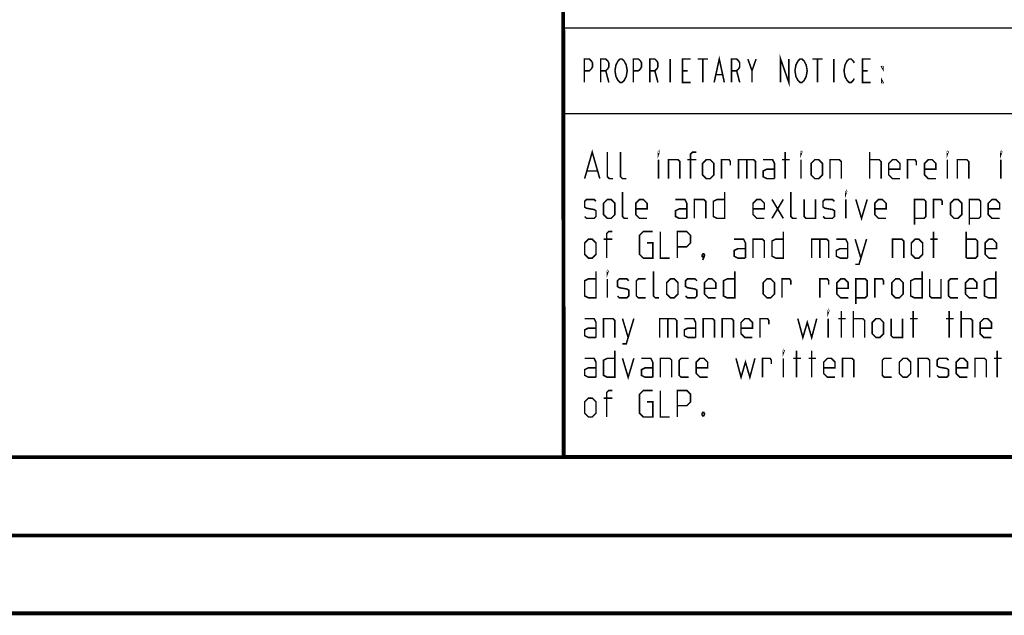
# Model space of a CAD drawing. Header units: millimetres. Extents: x 0 to 420, y 0 to 297.
# Tile 6 of 11: x 212 to 275, y 0 to 38. Entities that reach past the tile are written whole.
import ezdxf

# ---------------------------------------------------------------- set-up
doc = ezdxf.new("R2010")
doc.units = ezdxf.units.MM
doc.header["$LTSCALE"] = 23.1
doc.layers.get('0').update_dxf_attribs({"linetype": 'CONTINUOUS'})

msp = doc.modelspace()

# ---------------------------------------------------------------- linework, layer by layer
at = {"color": 2, "linetype": 'CONTINUOUS'}
for p, q in [((246.8497, 81.4948), (246.8497, 10.1248)), ((246.8497, 37.5748), (283.4097, 37.5748)), ((246.8497, 32.0848), (283.4097, 32.0848)), ((246.8497, 10.1248), (409.8097, 10.1248))]:
    msp.add_line(p, q, dxfattribs=at)
at = {"color": 7, "linetype": 'CONTINUOUS'}
for p, q in [((246.9195, 10.2171), (246.8474, 59.5185)), ((409.86, 10.0737), (25.007, 10.0134))]:
    msp.add_line(p, q, dxfattribs=at)
at = {"color": 7, "linetype": 'CONTINUOUS', "const_width": 0.25}
for points in [[(246.906, 9.9543), (246.8462, 59.6389)], [(409.8307, 10.048), (25, 10)], [(20, 5), (415, 5)], [(420, 0), (0, 0)]]:
    msp.add_lwpolyline(points, dxfattribs=at)
at = {"color": 2, "linetype": 'CONTINUOUS', "const_width": 0.1}
for points in [[(248.2247, 34.0798), (248.2247, 35.5798), (248.5528, 35.5798), (248.684, 35.4548), (248.7497, 35.3298), (248.7497, 35.0798), (248.684, 34.9548), (248.5528, 34.8298), (248.2247, 34.8298)], [(249.2747, 34.0798), (249.2747, 35.5798), (249.6028, 35.5798), (249.734, 35.4548), (249.7997, 35.3298), (249.7997, 35.0798), (249.734, 34.9548), (249.6028, 34.8298), (249.2747, 34.8298)], [(250.8497, 34.3298), (250.784, 34.2048), (250.6528, 34.0798), (250.5215, 34.0798), (250.3903, 34.2048), (250.3247, 34.3298), (250.259, 34.4548), (250.1934, 34.8298), (250.259, 35.2048), (250.3247, 35.3298), (250.3903, 35.4548), (250.5215, 35.5798), (250.6528, 35.5798), (250.784, 35.4548), (250.8497, 35.3298), (250.9153, 35.2048), (250.9809, 34.8298), (250.9153, 34.4548), (250.8497, 34.3298)], [(251.3747, 34.0798), (251.3747, 35.5798), (251.7028, 35.5798), (251.834, 35.4548), (251.8997, 35.3298), (251.8997, 35.0798), (251.834, 34.9548), (251.7028, 34.8298), (251.3747, 34.8298)], [(252.4247, 34.0798), (252.4247, 35.5798), (252.7528, 35.5798), (252.884, 35.4548), (252.9497, 35.3298), (252.9497, 35.0798), (252.884, 34.9548), (252.7528, 34.8298), (252.4247, 34.8298)], [(253.7372, 35.5798), (253.7372, 34.0798)], [(255.0497, 34.0798), (254.5247, 34.0798), (254.5247, 35.5798), (255.0497, 35.5798)], [(255.509, 35.5798), (256.1653, 35.5798)], [(255.8372, 35.5798), (255.8372, 34.0798)], [(256.559, 34.0798), (256.8872, 35.5798), (257.2153, 34.0798)], [(257.6747, 34.0798), (257.6747, 35.5798), (258.0028, 35.5798), (258.134, 35.4548), (258.1997, 35.3298), (258.1997, 35.0798), (258.134, 34.9548), (258.0028, 34.8298), (257.6747, 34.8298)], [(258.7247, 35.5798), (258.9872, 34.8298), (258.9872, 34.0798)], [(258.9872, 34.8298), (259.2497, 35.5798)], [(260.8247, 34.0798), (260.8247, 35.5798), (261.3497, 34.0798), (261.3497, 35.5798)], [(262.3997, 34.3298), (262.334, 34.2048), (262.2028, 34.0798), (262.0715, 34.0798), (261.9403, 34.2048), (261.8747, 34.3298), (261.809, 34.4548), (261.7434, 34.8298), (261.809, 35.2048), (261.8747, 35.3298), (261.9403, 35.4548), (262.0715, 35.5798), (262.2028, 35.5798), (262.334, 35.4548), (262.3997, 35.3298), (262.4653, 35.2048), (262.5309, 34.8298), (262.4653, 34.4548), (262.3997, 34.3298)], [(262.859, 35.5798), (263.5153, 35.5798)], [(263.1872, 35.5798), (263.1872, 34.0798)], [(264.2372, 35.5798), (264.2372, 34.0798)], [(265.5497, 34.3298), (265.484, 34.2048), (265.3528, 34.0798), (265.2215, 34.0798), (265.0903, 34.2048), (265.0247, 34.3298), (264.959, 34.4548), (264.8934, 34.8298), (264.959, 35.2048), (265.0247, 35.3298), (265.0903, 35.4548), (265.2215, 35.5798), (265.3528, 35.5798), (265.484, 35.4548), (265.5497, 35.3298)], [(266.5997, 34.0798), (266.0747, 34.0798), (266.0747, 35.5798), (266.5997, 35.5798)], [(249.6028, 34.8298), (249.7997, 34.0798)], [(252.7528, 34.8298), (252.9497, 34.0798)], [(254.5247, 34.8298), (254.8528, 34.8298)], [(258.0028, 34.8298), (258.1997, 34.0798)], [(266.0747, 34.8298), (266.4028, 34.8298)], [(267.3872, 35.0798), (267.3872, 34.9548), (267.3215, 35.0798), (267.3872, 35.0798)], [(256.6903, 34.5798), (257.084, 34.5798)], [(267.3872, 34.0798), (267.3215, 34.0798), (267.3215, 34.2048), (267.3872, 34.0798)], [(248.2479, 27.9048), (248.7336, 29.6048), (249.2193, 27.9048)], [(250.0693, 27.9048), (249.8265, 27.9048), (249.705, 28.0263), (249.705, 29.6048)], [(250.9193, 27.9048), (250.6765, 27.9048), (250.555, 28.0263), (250.555, 29.6048)], [(252.9836, 29.4834), (252.9836, 29.6048), (253.0241, 29.6048), (252.9836, 29.4834)], [(252.9836, 27.9048), (252.9836, 29.1191)], [(253.6312, 27.9048), (253.6312, 29.1191), (254.2384, 29.1191), (254.3598, 28.9977), (254.3598, 27.9048)], [(255.4122, 29.1191), (254.8455, 29.1191)], [(255.0479, 27.9048), (255.0479, 29.4834), (255.1693, 29.6048), (255.4122, 29.6048)], [(255.8169, 28.1477), (255.8169, 28.8763), (256.0598, 29.1191), (256.3026, 29.1191), (256.5455, 28.8763), (256.5455, 28.1477), (256.3026, 27.9048), (256.0598, 27.9048), (255.8169, 28.1477)], [(257.0312, 27.9048), (257.0312, 29.1191), (257.5169, 29.1191), (257.5979, 28.9977), (257.5979, 28.7548)], [(258.1241, 27.9048), (258.1241, 29.1191), (259.0955, 29.1191), (259.2169, 28.9977), (259.2169, 27.9048)], [(258.6502, 29.1191), (258.6502, 27.9048)], [(260.4312, 27.9048), (260.4312, 28.8763), (260.3098, 29.1191), (259.7026, 29.1191)], [(260.9169, 29.1191), (261.4026, 29.1191)], [(261.1193, 27.9048), (261.1193, 29.6048)], [(262.1312, 29.4834), (262.1312, 29.6048), (262.1717, 29.6048), (262.1312, 29.4834)], [(262.1312, 27.9048), (262.1312, 29.1191)], [(262.7788, 28.1477), (262.7788, 28.8763), (263.0217, 29.1191), (263.2646, 29.1191), (263.5074, 28.8763), (263.5074, 28.1477), (263.2646, 27.9048), (263.0217, 27.9048), (262.7788, 28.1477)], [(263.9931, 27.9048), (263.9931, 29.1191), (264.6003, 29.1191), (264.7217, 28.9977), (264.7217, 27.9048)], [(266.5431, 27.9048), (266.5431, 29.6048)], [(266.5431, 29.1191), (267.1502, 29.1191), (267.2717, 28.9977), (267.2717, 27.9048)], [(268.486, 27.9048), (268.0002, 27.9048), (267.7574, 28.1477), (267.7574, 28.8763), (268.0002, 29.1191), (268.2431, 29.1191), (268.486, 28.8763), (268.486, 28.512), (267.7574, 28.512)], [(268.9717, 27.9048), (268.9717, 29.1191), (269.4574, 29.1191), (269.5384, 28.9977), (269.5384, 28.7548)], [(270.7931, 27.9048), (270.3074, 27.9048), (270.0645, 28.1477), (270.0645, 28.8763), (270.3074, 29.1191), (270.5503, 29.1191), (270.7931, 28.8763), (270.7931, 28.512), (270.0645, 28.512)], [(271.5217, 29.4834), (271.5217, 29.6048), (271.5622, 29.6048), (271.5217, 29.4834)], [(271.5217, 27.9048), (271.5217, 29.1191)], [(272.1693, 27.9048), (272.1693, 29.1191), (272.7764, 29.1191), (272.8979, 28.9977), (272.8979, 27.9048)], [(274.9622, 29.4834), (274.9622, 29.6048), (275.0026, 29.6048), (274.9622, 29.4834)], [(274.9622, 27.9048), (274.9622, 29.1191)], [(248.4098, 28.3905), (249.0574, 28.3905)], [(260.4312, 27.9048), (259.9455, 27.9048), (259.7026, 28.0263), (259.7026, 28.3905), (259.9455, 28.512), (260.4312, 28.512)], [(248.2479, 25.4763), (248.3693, 25.3548), (248.855, 25.3548), (248.9765, 25.4763), (248.9765, 25.8405), (248.855, 25.9215), (248.3693, 26.0024), (248.2479, 26.0834), (248.2479, 26.4477), (248.3693, 26.5691), (248.855, 26.5691), (248.9765, 26.4477)], [(249.4622, 25.5977), (249.4622, 26.3263), (249.705, 26.5691), (249.9479, 26.5691), (250.1907, 26.3263), (250.1907, 25.5977), (249.9479, 25.3548), (249.705, 25.3548), (249.4622, 25.5977)], [(251.0407, 25.3548), (250.7979, 25.3548), (250.6765, 25.4763), (250.6765, 27.0548)], [(252.255, 25.3548), (251.7693, 25.3548), (251.5264, 25.5977), (251.5264, 26.3263), (251.7693, 26.5691), (252.0122, 26.5691), (252.255, 26.3263), (252.255, 25.962), (251.5264, 25.962)], [(254.805, 25.3548), (254.805, 26.3263), (254.6836, 26.5691), (254.0764, 26.5691)], [(255.2907, 25.3548), (255.2907, 26.5691), (255.8979, 26.5691), (256.0193, 26.4477), (256.0193, 25.3548)], [(257.2336, 27.0548), (257.2336, 25.3548), (256.7479, 25.3548), (256.505, 25.4763), (256.505, 26.4477), (256.7479, 26.5691), (257.2336, 26.5691)], [(259.7836, 25.3548), (259.2979, 25.3548), (259.055, 25.5977), (259.055, 26.3263), (259.2979, 26.5691), (259.5407, 26.5691), (259.7836, 26.3263), (259.7836, 25.962), (259.055, 25.962)], [(260.2693, 25.3548), (260.9979, 26.5691)], [(260.2693, 26.5691), (260.9979, 25.3548)], [(261.8479, 25.3548), (261.605, 25.3548), (261.4836, 25.4763), (261.4836, 27.0548)], [(262.3336, 26.5691), (262.3336, 25.4763), (262.455, 25.3548), (263.0622, 25.3548), (263.0622, 26.5691)], [(263.5479, 25.4763), (263.6693, 25.3548), (264.155, 25.3548), (264.2764, 25.4763), (264.2764, 25.8405), (264.155, 25.9215), (263.6693, 26.0024), (263.5479, 26.0834), (263.5479, 26.4477), (263.6693, 26.5691), (264.155, 26.5691), (264.2764, 26.4477)], [(265.005, 26.9334), (265.005, 27.0548), (265.0455, 27.0548), (265.005, 26.9334)], [(265.005, 25.3548), (265.005, 26.5691)], [(265.6526, 26.5691), (266.0169, 25.3548), (266.3812, 26.5691)], [(267.5955, 25.3548), (267.1098, 25.3548), (266.8669, 25.5977), (266.8669, 26.3263), (267.1098, 26.5691), (267.3526, 26.5691), (267.5955, 26.3263), (267.5955, 25.962), (266.8669, 25.962)], [(269.4169, 24.9501), (269.4169, 26.5691), (270.0241, 26.5691), (270.1455, 26.4477), (270.1455, 25.4763), (270.0241, 25.3548), (269.4169, 25.3548)], [(270.6312, 25.3548), (270.6312, 26.5691), (271.1169, 26.5691), (271.1979, 26.4477), (271.1979, 26.2048)], [(271.7241, 25.5977), (271.7241, 26.3263), (271.9669, 26.5691), (272.2098, 26.5691), (272.4526, 26.3263), (272.4526, 25.5977), (272.2098, 25.3548), (271.9669, 25.3548), (271.7241, 25.5977)], [(272.9383, 24.9501), (272.9383, 26.5691), (273.5455, 26.5691), (273.6669, 26.4477), (273.6669, 25.4763), (273.5455, 25.3548), (272.9383, 25.3548)], [(274.8812, 25.3548), (274.3955, 25.3548), (274.1526, 25.5977), (274.1526, 26.3263), (274.3955, 26.5691), (274.6383, 26.5691), (274.8812, 26.3263), (274.8812, 25.962), (274.1526, 25.962)], [(254.805, 25.3548), (254.3193, 25.3548), (254.0764, 25.4763), (254.0764, 25.8405), (254.3193, 25.962), (254.805, 25.962)], [(248.2479, 23.0477), (248.2479, 23.7763), (248.4907, 24.0191), (248.7336, 24.0191), (248.9765, 23.7763), (248.9765, 23.0477), (248.7336, 22.8048), (248.4907, 22.8048), (248.2479, 23.0477)], [(250.0288, 24.0191), (249.4622, 24.0191)], [(249.6645, 22.8048), (249.6645, 24.3834), (249.786, 24.5048), (250.0288, 24.5048)], [(252.255, 23.7763), (252.6193, 23.7763), (252.6193, 22.8048), (252.0122, 22.8048), (251.7693, 23.0477), (251.7693, 24.262), (252.0122, 24.5048), (252.6193, 24.5048)], [(253.105, 24.5048), (253.105, 22.8048), (253.7122, 22.8048)], [(254.1979, 22.8048), (254.1979, 24.5048), (254.805, 24.5048), (255.0479, 24.262), (255.0479, 23.7763), (254.805, 23.5334), (254.1979, 23.5334)], [(258.5693, 22.8048), (258.5693, 23.7763), (258.4479, 24.0191), (257.8407, 24.0191)], [(259.055, 22.8048), (259.055, 24.0191), (259.6622, 24.0191), (259.7836, 23.8977), (259.7836, 22.8048)], [(260.9979, 24.5048), (260.9979, 22.8048), (260.5122, 22.8048), (260.2693, 22.9263), (260.2693, 23.8977), (260.5122, 24.0191), (260.9979, 24.0191)], [(262.8193, 22.8048), (262.8193, 24.0191), (263.7907, 24.0191), (263.9122, 23.8977), (263.9122, 22.8048)], [(263.3455, 24.0191), (263.3455, 22.8048)], [(265.1265, 22.8048), (265.1265, 23.7763), (265.005, 24.0191), (264.3979, 24.0191)], [(265.6122, 22.4001), (265.855, 22.4001), (266.3407, 24.0191)], [(265.6122, 24.0191), (265.9765, 22.8048)], [(268.0002, 22.8048), (268.0002, 24.0191), (268.6074, 24.0191), (268.7288, 23.8977), (268.7288, 22.8048)], [(269.2145, 23.0477), (269.2145, 23.7763), (269.4574, 24.0191), (269.7003, 24.0191), (269.9431, 23.7763), (269.9431, 23.0477), (269.7003, 22.8048), (269.4574, 22.8048), (269.2145, 23.0477)], [(270.4288, 24.0191), (270.9145, 24.0191)], [(270.6312, 22.8048), (270.6312, 24.5048)], [(272.736, 22.8048), (272.736, 24.5048)], [(272.736, 24.0191), (273.3431, 24.0191), (273.4646, 23.8977), (273.4646, 22.9263), (273.3431, 22.8048), (272.736, 22.8048)], [(274.6788, 22.8048), (274.1931, 22.8048), (273.9503, 23.0477), (273.9503, 23.7763), (274.1931, 24.0191), (274.436, 24.0191), (274.6788, 23.7763), (274.6788, 23.412), (273.9503, 23.412)], [(258.5693, 22.8048), (258.0836, 22.8048), (257.8407, 22.9263), (257.8407, 23.2905), (258.0836, 23.412), (258.5693, 23.412)], [(265.1265, 22.8048), (264.6407, 22.8048), (264.3979, 22.9263), (264.3979, 23.2905), (264.6407, 23.412), (265.1265, 23.412)], [(255.8979, 23.0882), (255.9383, 23.0072), (255.9383, 22.9667), (255.8574, 22.8858), (255.8169, 22.8858), (255.7764, 22.9263), (255.7764, 22.9667), (255.8169, 23.0477), (255.8574, 23.0882), (255.8979, 23.0882)], [(255.9383, 22.9667), (255.8979, 22.8453), (255.8169, 22.6834)], [(248.9765, 21.9548), (248.9765, 20.2548), (248.4907, 20.2548), (248.2479, 20.3763), (248.2479, 21.3477), (248.4907, 21.4691), (248.9765, 21.4691)], [(249.705, 21.8334), (249.705, 21.9548), (249.7455, 21.9548), (249.705, 21.8334)], [(249.705, 20.2548), (249.705, 21.4691)], [(250.3526, 20.3763), (250.4741, 20.2548), (250.9598, 20.2548), (251.0812, 20.3763), (251.0812, 20.7405), (250.9598, 20.8215), (250.4741, 20.9024), (250.3526, 20.9834), (250.3526, 21.3477), (250.4741, 21.4691), (250.9598, 21.4691), (251.0812, 21.3477)], [(252.1741, 20.2548), (251.6884, 20.2548), (251.5669, 20.3763), (251.5669, 21.3477), (251.6884, 21.4691), (252.1741, 21.4691)], [(253.0241, 20.2548), (252.7812, 20.2548), (252.6598, 20.3763), (252.6598, 21.9548)], [(253.5098, 20.4977), (253.5098, 21.2263), (253.7526, 21.4691), (253.9955, 21.4691), (254.2384, 21.2263), (254.2384, 20.4977), (253.9955, 20.2548), (253.7526, 20.2548), (253.5098, 20.4977)], [(254.7241, 20.3763), (254.8455, 20.2548), (255.3312, 20.2548), (255.4526, 20.3763), (255.4526, 20.7405), (255.3312, 20.8215), (254.8455, 20.9024), (254.7241, 20.9834), (254.7241, 21.3477), (254.8455, 21.4691), (255.3312, 21.4691), (255.4526, 21.3477)], [(256.6669, 20.2548), (256.1812, 20.2548), (255.9383, 20.4977), (255.9383, 21.2263), (256.1812, 21.4691), (256.4241, 21.4691), (256.6669, 21.2263), (256.6669, 20.862), (255.9383, 20.862)], [(257.8812, 21.9548), (257.8812, 20.2548), (257.3955, 20.2548), (257.1526, 20.3763), (257.1526, 21.3477), (257.3955, 21.4691), (257.8812, 21.4691)], [(259.7026, 20.4977), (259.7026, 21.2263), (259.9455, 21.4691), (260.1884, 21.4691), (260.4312, 21.2263), (260.4312, 20.4977), (260.1884, 20.2548), (259.9455, 20.2548), (259.7026, 20.4977)], [(260.9169, 20.2548), (260.9169, 21.4691), (261.4026, 21.4691), (261.4836, 21.3477), (261.4836, 21.1048)], [(263.3455, 20.2548), (263.3455, 21.4691), (263.8312, 21.4691), (263.9122, 21.3477), (263.9122, 21.1048)], [(265.1669, 20.2548), (264.6812, 20.2548), (264.4383, 20.4977), (264.4383, 21.2263), (264.6812, 21.4691), (264.9241, 21.4691), (265.1669, 21.2263), (265.1669, 20.862), (264.4383, 20.862)], [(265.6526, 19.8501), (265.6526, 21.4691), (266.2598, 21.4691), (266.3812, 21.3477), (266.3812, 20.3763), (266.2598, 20.2548), (265.6526, 20.2548)], [(266.8669, 20.2548), (266.8669, 21.4691), (267.3526, 21.4691), (267.4336, 21.3477), (267.4336, 21.1048)], [(267.9598, 20.4977), (267.9598, 21.2263), (268.2026, 21.4691), (268.4455, 21.4691), (268.6884, 21.2263), (268.6884, 20.4977), (268.4455, 20.2548), (268.2026, 20.2548), (267.9598, 20.4977)], [(269.9026, 21.9548), (269.9026, 20.2548), (269.4169, 20.2548), (269.1741, 20.3763), (269.1741, 21.3477), (269.4169, 21.4691), (269.9026, 21.4691)], [(270.3884, 21.4691), (270.3884, 20.3763), (270.5098, 20.2548), (271.1169, 20.2548), (271.1169, 21.4691)], [(272.2098, 20.2548), (271.7241, 20.2548), (271.6026, 20.3763), (271.6026, 21.3477), (271.7241, 21.4691), (272.2098, 21.4691)], [(273.4241, 20.2548), (272.9383, 20.2548), (272.6955, 20.4977), (272.6955, 21.2263), (272.9383, 21.4691), (273.1812, 21.4691), (273.4241, 21.2263), (273.4241, 20.862), (272.6955, 20.862)], [(274.6383, 21.9548), (274.6383, 20.2548), (274.1526, 20.2548), (273.9098, 20.3763), (273.9098, 21.3477), (274.1526, 21.4691), (274.6383, 21.4691)], [(248.9765, 17.7048), (248.9765, 18.6763), (248.855, 18.9191), (248.2479, 18.9191)], [(249.4622, 17.7048), (249.4622, 18.9191), (250.0693, 18.9191), (250.1907, 18.7977), (250.1907, 17.7048)], [(250.6765, 17.3001), (250.9193, 17.3001), (251.405, 18.9191)], [(250.6765, 18.9191), (251.0407, 17.7048)], [(253.0645, 17.7048), (253.0645, 18.9191), (254.036, 18.9191), (254.1574, 18.7977), (254.1574, 17.7048)], [(253.5907, 18.9191), (253.5907, 17.7048)], [(255.3717, 17.7048), (255.3717, 18.6763), (255.2503, 18.9191), (254.6431, 18.9191)], [(255.8574, 17.7048), (255.8574, 18.9191), (256.4646, 18.9191), (256.586, 18.7977), (256.586, 17.7048)], [(257.0717, 17.7048), (257.0717, 18.9191), (257.6788, 18.9191), (257.8003, 18.7977), (257.8003, 17.7048)], [(259.0145, 17.7048), (258.5288, 17.7048), (258.286, 17.9477), (258.286, 18.6763), (258.5288, 18.9191), (258.7717, 18.9191), (259.0145, 18.6763), (259.0145, 18.312), (258.286, 18.312)], [(259.5003, 17.7048), (259.5003, 18.9191), (259.986, 18.9191), (260.0669, 18.7977), (260.0669, 18.5548)], [(261.9288, 18.9191), (262.2527, 17.7048), (262.536, 18.6763), (262.8193, 17.7048), (263.1431, 18.9191)], [(263.8717, 19.2834), (263.8717, 19.4048), (263.9122, 19.4048), (263.8717, 19.2834)], [(263.8717, 17.7048), (263.8717, 18.9191)], [(264.5193, 18.9191), (265.005, 18.9191)], [(264.7217, 17.7048), (264.7217, 19.4048)], [(265.4907, 17.7048), (265.4907, 19.4048)], [(265.4907, 18.9191), (266.0979, 18.9191), (266.2193, 18.7977), (266.2193, 17.7048)], [(266.705, 17.9477), (266.705, 18.6763), (266.9479, 18.9191), (267.1907, 18.9191), (267.4336, 18.6763), (267.4336, 17.9477), (267.1907, 17.7048), (266.9479, 17.7048), (266.705, 17.9477)], [(267.9193, 18.9191), (267.9193, 17.8263), (268.0407, 17.7048), (268.6479, 17.7048), (268.6479, 18.9191)], [(269.1336, 18.9191), (269.6193, 18.9191)], [(269.336, 17.7048), (269.336, 19.4048)], [(271.4407, 18.9191), (271.9264, 18.9191)], [(271.6431, 17.7048), (271.6431, 19.4048)], [(272.4122, 17.7048), (272.4122, 19.4048)], [(272.4122, 18.9191), (273.0193, 18.9191), (273.1407, 18.7977), (273.1407, 17.7048)], [(274.355, 17.7048), (273.8693, 17.7048), (273.6264, 17.9477), (273.6264, 18.6763), (273.8693, 18.9191), (274.1122, 18.9191), (274.355, 18.6763), (274.355, 18.312), (273.6264, 18.312)], [(248.9765, 17.7048), (248.4907, 17.7048), (248.2479, 17.8263), (248.2479, 18.1905), (248.4907, 18.312), (248.9765, 18.312)], [(255.3717, 17.7048), (254.886, 17.7048), (254.6431, 17.8263), (254.6431, 18.1905), (254.886, 18.312), (255.3717, 18.312)], [(250.1907, 16.8548), (250.1907, 15.1548), (249.705, 15.1548), (249.4622, 15.2763), (249.4622, 16.2477), (249.705, 16.3691), (250.1907, 16.3691)], [(260.9979, 16.7334), (260.9979, 16.8548), (261.0384, 16.8548), (260.9979, 16.7334)], [(261.8479, 15.1548), (261.8479, 16.8548)], [(262.8193, 15.1548), (262.8193, 16.8548)], [(274.7193, 15.1548), (274.7193, 16.8548)], [(248.9765, 15.1548), (248.9765, 16.1263), (248.855, 16.3691), (248.2479, 16.3691)], [(248.9765, 15.1548), (248.4907, 15.1548), (248.2479, 15.2763), (248.2479, 15.6405), (248.4907, 15.762), (248.9765, 15.762)], [(250.6765, 16.3691), (251.0407, 15.1548), (251.405, 16.3691)], [(252.6193, 15.1548), (252.6193, 16.1263), (252.4979, 16.3691), (251.8907, 16.3691)], [(252.6193, 15.1548), (252.1336, 15.1548), (251.8907, 15.2763), (251.8907, 15.6405), (252.1336, 15.762), (252.6193, 15.762)], [(253.105, 15.1548), (253.105, 16.3691), (253.7122, 16.3691), (253.8336, 16.2477), (253.8336, 15.1548)], [(254.9264, 15.1548), (254.4407, 15.1548), (254.3193, 15.2763), (254.3193, 16.2477), (254.4407, 16.3691), (254.9264, 16.3691)], [(256.1407, 15.1548), (255.655, 15.1548), (255.4122, 15.3977), (255.4122, 16.1263), (255.655, 16.3691), (255.8979, 16.3691), (256.1407, 16.1263), (256.1407, 15.762), (255.4122, 15.762)], [(257.9622, 16.3691), (258.286, 15.1548), (258.5693, 16.1263), (258.8526, 15.1548), (259.1765, 16.3691)], [(259.6622, 15.1548), (259.6622, 16.3691), (260.1479, 16.3691), (260.2288, 16.2477), (260.2288, 16.0048)], [(260.9979, 15.1548), (260.9979, 16.3691)], [(261.6455, 16.3691), (262.1312, 16.3691)], [(262.6169, 16.3691), (263.1026, 16.3691)], [(264.3169, 15.1548), (263.8312, 15.1548), (263.5883, 15.3977), (263.5883, 16.1263), (263.8312, 16.3691), (264.0741, 16.3691), (264.3169, 16.1263), (264.3169, 15.762), (263.5883, 15.762)], [(264.8026, 15.1548), (264.8026, 16.3691), (265.4098, 16.3691), (265.5312, 16.2477), (265.5312, 15.1548)], [(267.9598, 15.1548), (267.4741, 15.1548), (267.3526, 15.2763), (267.3526, 16.2477), (267.4741, 16.3691), (267.9598, 16.3691)], [(268.4455, 15.3977), (268.4455, 16.1263), (268.6884, 16.3691), (268.9312, 16.3691), (269.1741, 16.1263), (269.1741, 15.3977), (268.9312, 15.1548), (268.6884, 15.1548), (268.4455, 15.3977)], [(269.6598, 15.1548), (269.6598, 16.3691), (270.2669, 16.3691), (270.3884, 16.2477), (270.3884, 15.1548)], [(270.8741, 15.2763), (270.9955, 15.1548), (271.4812, 15.1548), (271.6026, 15.2763), (271.6026, 15.6405), (271.4812, 15.7215), (270.9955, 15.8024), (270.8741, 15.8834), (270.8741, 16.2477), (270.9955, 16.3691), (271.4812, 16.3691), (271.6026, 16.2477)], [(272.8169, 15.1548), (272.3312, 15.1548), (272.0884, 15.3977), (272.0884, 16.1263), (272.3312, 16.3691), (272.5741, 16.3691), (272.8169, 16.1263), (272.8169, 15.762), (272.0884, 15.762)], [(273.3026, 15.1548), (273.3026, 16.3691), (273.9098, 16.3691), (274.0312, 16.2477), (274.0312, 15.1548)], [(274.5169, 16.3691), (275.0026, 16.3691)], [(249.6645, 12.6048), (249.6645, 14.1834), (249.786, 14.3048), (250.0288, 14.3048)], [(252.255, 13.5763), (252.6193, 13.5763), (252.6193, 12.6048), (252.0122, 12.6048), (251.7693, 12.8477), (251.7693, 14.062), (252.0122, 14.3048), (252.6193, 14.3048)], [(253.105, 14.3048), (253.105, 12.6048), (253.7122, 12.6048)], [(254.1979, 12.6048), (254.1979, 14.3048), (254.805, 14.3048), (255.0479, 14.062), (255.0479, 13.5763), (254.805, 13.3334), (254.1979, 13.3334)], [(248.2479, 12.8477), (248.2479, 13.5763), (248.4907, 13.8191), (248.7336, 13.8191), (248.9765, 13.5763), (248.9765, 12.8477), (248.7336, 12.6048), (248.4907, 12.6048), (248.2479, 12.8477)], [(250.0288, 13.8191), (249.4622, 13.8191)], [(255.8979, 12.8882), (255.9383, 12.8072), (255.9383, 12.7667), (255.8979, 12.6858), (255.8169, 12.6858), (255.7764, 12.7667), (255.7764, 12.8072), (255.8169, 12.8882), (255.8979, 12.8882)]]:
    msp.add_lwpolyline(points, dxfattribs=at)

doc.saveas('drawing.dxf')
